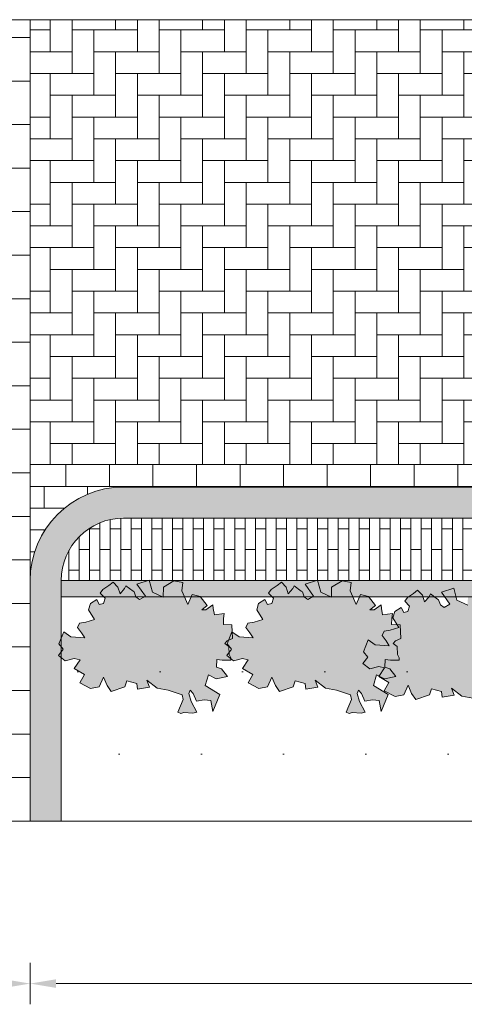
# Model space of a CAD drawing. Header units: metres. Extents: x 92403 to 95147, y 464428 to 465602.
# Tile 26 of 256: x 92438.62 to 92440.77, y 465000.07 to 465004.82. Entities that reach past the tile are written whole.
import ezdxf

# ---------------------------------------------------------------- set-up
doc = ezdxf.new("R2010")
doc.units = ezdxf.units.M
doc.layers.get('Defpoints').update_dxf_attribs({"linetype": 'CONTINUOUS'})
for name, color, linetype, lineweight in [('B-RO-VH-VERHARDING_STRAATBAKSTEEN-G', 252, 'CONTINUOUS', 5), ('N-RO-VH-KANTOPSLUITING_OPSLUITBAND-G', 7, 'CONTINUOUS', 5), ('X-XX-AL-M', 7, 'CONTINUOUS', 18), ('X-XX-AL-RMB - profiel', 7, 'CONTINUOUS', 9)]:
    doc.layers.add(name, color=color, linetype=linetype, lineweight=lineweight)
doc.layers.add('N-RO-GR-GROENSTROOK-A', color=7, linetype='CONTINUOUS', lineweight=0, true_color=0x5de817, transparency=0.7)
doc.layers.add('N-RO-VH-VERHARDING_STRAATBAKSTEEN-A', color=7, linetype='CONTINUOUS', lineweight=18, true_color=0xaa7a7a)
doc.styles.add('NLCS-ISO-M50-T25', font='NLCS-ISO.ttf', dxfattribs={"height": 0.125})
doc.dimstyles.new('NLCS-M50-T25-PIJL_L2_H1', dxfattribs={"dimscale": 0.05, "dimtxt": 2.5, "dimasz": 2.5, "dimexe": 2, "dimexo": 2, "dimgap": 0.7, "dimtad": 1, "dimzin": 0, "dimdsep": 46, "dimtxsty": 'NLCS-ISO-M50-T25', "dimcen": 2.5, "dimdle": 2, "dimclrd": 256, "dimclre": 256, "dimclrt": 256, "dimadec": 1, "dimazin": 0, "dimtfac": 1, "dimtdec": 3, "dimtofl": 0, "dimtmove": 0, "dimatfit": 3, "dimfxl": 2, "dimfxlon": 1, "dimtfillclr": 256, "dimtolj": 1, "dimtzin": 0, "dimlwd": -1, "dimlwe": -1, "dimarcsym": 0})

# ---------------------------------------------------------------- blocks, each defined once
blk = doc.blocks.new('*D180')
at = {"layer": 'Defpoints', "color": 0, "transparency": 16777216}
for p in [(92433.1752, 465001.6251), (92438.6752, 465001.6251), (92433.1752, 465000.1699)]:
    blk.add_point(p, dxfattribs=at)
at = {"layer": 'X-XX-AL-M', "transparency": 16777216}
for p, q in [((92433.1752, 465000.2699), (92433.1752, 465000.0699)), ((92438.6752, 465000.2699), (92438.6752, 465000.0699)), ((92438.5502, 465000.1699), (92433.3002, 465000.1699))]:
    blk.add_line(p, q, dxfattribs=at)
for points in [[(92433.3002, 465000.1907), (92433.3002, 465000.1491), (92433.1752, 465000.1699)], [(92438.5502, 465000.1907), (92438.5502, 465000.1491), (92438.6752, 465000.1699)]]:
    blk.add_solid(points, dxfattribs=at)
at = {"layer": 'X-XX-AL-M', "transparency": 16777216, "insert": (92435.9252, 465000.2674), "char_height": 0.125, "attachment_point": 5, "style": 'NLCS-ISO-M50-T25'}
blk.add_mtext('\\A1;5.50', dxfattribs=at)
blk = doc.blocks.new('*D183')
at = {"layer": 'Defpoints', "color": 0, "transparency": 16777216}
for p in [(92438.6752, 465001.6251), (92443.6709, 465001.6251), (92438.6752, 465000.1699)]:
    blk.add_point(p, dxfattribs=at)
at = {"layer": 'X-XX-AL-M', "transparency": 16777216}
for p, q in [((92438.6752, 465000.2699), (92438.6752, 465000.0699)), ((92443.6709, 465000.2699), (92443.6709, 465000.0699)), ((92443.5459, 465000.1699), (92438.8002, 465000.1699))]:
    blk.add_line(p, q, dxfattribs=at)
for points in [[(92438.8002, 465000.1907), (92438.8002, 465000.1491), (92438.6752, 465000.1699)], [(92443.5459, 465000.1907), (92443.5459, 465000.1491), (92443.6709, 465000.1699)]]:
    blk.add_solid(points, dxfattribs=at)
at = {"layer": 'X-XX-AL-M', "transparency": 16777216, "insert": (92441.173, 465000.2674), "char_height": 0.125, "attachment_point": 5, "style": 'NLCS-ISO-M50-T25'}
blk.add_mtext('\\A1;5.00', dxfattribs=at)

msp = doc.modelspace()

# ---------------------------------------------------------------- hatches: boundary and pattern name
at = {"layer": 'B-RO-VH-VERHARDING_STRAATBAKSTEEN-G', "ltscale": 0.1, "true_color": 0x794e4e}
h = msp.add_hatch(dxfattribs=at)
h.set_pattern_fill('KF-HALFSTEENS', color=27)
h.set_pattern_definition([(0, (92438.5752, 465000.95348), (0.105, 0.105), [0.105, -0.105]), (90, (92438.5752, 465000.95348), (-0.105, 6e-18), [])])
h.paths.add_polyline_path([(92438.675203, 465004.819277), (92438.575203, 465004.819277), (92438.575203, 465000.953477), (92438.675203, 465000.953477)])
h = msp.add_hatch(dxfattribs=at)
h.set_pattern_fill('KF-HALFSTEENS', color=27, angle=90)
h.set_pattern_definition([(90, (92443.57244, 465002.67301), (-0.105, 0.105), [0.105, -0.105]), (180, (92443.57244, 465002.67301), (-1e-17, -0.105), [])])
edge = h.paths.add_edge_path()
edge.add_line((92438.674234, 465002.133173), (92438.674234, 465002.673012))
edge.add_line((92438.674234, 465002.673012), (92443.57485, 465002.672569))
edge.add_line((92443.57485, 465002.672569), (92443.575065, 465002.564682))
edge.add_line((92443.575065, 465002.564682), (92439.123169, 465002.564215))
edge.add_arc((92439.123835, 465002.114216), 0.45, 90.08484, 177.585567)
at = {"layer": 'N-RO-GR-GROENSTROOK-A', "transparency": 33554508}
h = msp.add_hatch(color=256, dxfattribs=at)
h.dxf.hatch_style = 1
h.paths.add_polyline_path([(92439.288132, 465001.595244), (92439.341312, 465001.585109), (92439.408189, 465001.562103), (92439.413566, 465001.540108), (92439.387222, 465001.478995), (92439.4025, 465001.472409), (92439.416261, 465001.477135), (92439.459818, 465001.474345), (92439.479234, 465001.479829), (92439.452227, 465001.530903), (92439.441257, 465001.569735), (92439.447843, 465001.585013), (92439.461432, 465001.569564), (92439.478058, 465001.531491), (92439.514441, 465001.539253), (92439.546687, 465001.534945), (92439.556726, 465001.481594), (92439.590529, 465001.564653), (92439.518994, 465001.607717), (92439.53495, 465001.659554), (92439.572095, 465001.640009), (92439.626694, 465001.651912), (92439.598566, 465001.688181), (92439.574221, 465001.696796), (92439.575711, 465001.732348), (92439.601197, 465001.729387), (92439.603262, 465001.729148), (92439.643491, 465001.730031), (92439.643258, 465001.740672), (92439.63555, 465001.757729), (92439.634299, 465001.796146), (92439.614856, 465001.810054), (92439.625048, 465001.823637), (92439.651784, 465001.834825), (92439.648524, 465001.899774), (92439.607246, 465001.901504), (92439.608456, 465001.93039), (92439.611298, 465001.954756), (92439.56372, 465001.948894), (92439.557954, 465001.978858), (92439.556871, 465001.996448), (92439.522616, 465001.973399), (92439.502554, 465001.972538), (92439.52969, 465001.993267), (92439.49566, 465002.03764), (92439.457307, 465002.047103), (92439.436008, 465001.998109), (92439.407307, 465002.064125), (92439.412402, 465002.105025), (92439.369006, 465002.112081), (92439.317807, 465002.081886), (92439.317382, 465002.034505), (92439.265044, 465002.057779), (92439.249773, 465002.115376), (92439.190478, 465002.09678), (92439.230931, 465002.038128), (92439.202943, 465002.021886), (92439.185059, 465002.03573), (92439.176445, 465002.05979), (92439.171395, 465002.063406), (92439.137339, 465002.088532), (92439.130781, 465002.074797), (92439.10869, 465002.050321), (92439.098587, 465002.0823), (92439.07517, 465002.10685), (92439.055192, 465002.089356), (92439.02631, 465002.070402), (92439.013082, 465002.052626), (92439.036825, 465002.029634), (92439.028681, 465002.002871), (92439.008212, 465001.998492), (92438.996218, 465002.022563), (92438.965486, 465002.002901), (92438.956449, 465001.973427), (92438.985177, 465001.926657), (92438.943241, 465001.912702), (92438.913426, 465001.908714), (92438.903717, 465001.888041), (92438.922872, 465001.861051), (92438.938534, 465001.837612), (92438.871106, 465001.84214), (92438.837011, 465001.866351), (92438.813788, 465001.808665), (92438.834533, 465001.782394), (92438.811444, 465001.752723), (92438.844423, 465001.726725), (92438.887774, 465001.737216), (92438.915631, 465001.731728), (92438.887614, 465001.689955), (92438.937137, 465001.661562), (92438.914351, 465001.620487), (92438.966806, 465001.593804), (92439.008225, 465001.601626), (92439.02964, 465001.647211), (92439.046164, 465001.607107), (92439.066054, 465001.579039), (92439.132019, 465001.601676), (92439.141797, 465001.630202), (92439.190426, 465001.61769), (92439.193667, 465001.589534), (92439.25107, 465001.600222), (92439.238409, 465001.633224), (92439.288144, 465001.59526)])
h = msp.add_hatch(color=256, dxfattribs=at)
h.dxf.hatch_style = 1
h.paths.add_polyline_path([(92440.099898, 465001.595244), (92440.153078, 465001.585109), (92440.219955, 465001.562103), (92440.225332, 465001.540108), (92440.198988, 465001.478995), (92440.214266, 465001.472409), (92440.228026, 465001.477135), (92440.271584, 465001.474345), (92440.291, 465001.479829), (92440.263993, 465001.530903), (92440.253023, 465001.569735), (92440.259609, 465001.585013), (92440.273198, 465001.569564), (92440.289824, 465001.531491), (92440.326207, 465001.539253), (92440.358453, 465001.534945), (92440.368492, 465001.481594), (92440.402294, 465001.564653), (92440.33076, 465001.607717), (92440.346716, 465001.659554), (92440.383861, 465001.640009), (92440.43846, 465001.651912), (92440.410332, 465001.688181), (92440.385986, 465001.696796), (92440.387476, 465001.732348), (92440.412963, 465001.729387), (92440.415028, 465001.729148), (92440.455257, 465001.730031), (92440.455023, 465001.740672), (92440.447315, 465001.757729), (92440.446065, 465001.796146), (92440.426622, 465001.810054), (92440.436814, 465001.823637), (92440.46355, 465001.834825), (92440.46029, 465001.899774), (92440.419012, 465001.901504), (92440.420222, 465001.93039), (92440.423064, 465001.954756), (92440.375486, 465001.948894), (92440.36972, 465001.978858), (92440.368636, 465001.996448), (92440.334382, 465001.973399), (92440.31432, 465001.972538), (92440.341456, 465001.993267), (92440.307426, 465002.03764), (92440.269072, 465002.047103), (92440.247774, 465001.998109), (92440.219073, 465002.064125), (92440.224167, 465002.105025), (92440.180772, 465002.112081), (92440.129573, 465002.081886), (92440.129148, 465002.034505), (92440.076809, 465002.057779), (92440.061538, 465002.115376), (92440.002244, 465002.09678), (92440.042697, 465002.038128), (92440.014709, 465002.021886), (92439.996825, 465002.03573), (92439.98821, 465002.05979), (92439.983161, 465002.063406), (92439.949104, 465002.088532), (92439.942547, 465002.074797), (92439.920456, 465002.050321), (92439.910353, 465002.0823), (92439.886935, 465002.10685), (92439.866957, 465002.089356), (92439.838076, 465002.070402), (92439.824847, 465002.052626), (92439.84859, 465002.029634), (92439.840447, 465002.002871), (92439.819978, 465001.998492), (92439.807983, 465002.022563), (92439.777252, 465002.002901), (92439.768214, 465001.973427), (92439.796942, 465001.926657), (92439.755007, 465001.912702), (92439.725192, 465001.908714), (92439.715483, 465001.888041), (92439.734637, 465001.861051), (92439.750299, 465001.837612), (92439.682872, 465001.84214), (92439.648777, 465001.866351), (92439.625554, 465001.808665), (92439.646299, 465001.782394), (92439.62321, 465001.752723), (92439.656189, 465001.726725), (92439.69954, 465001.737216), (92439.727397, 465001.731728), (92439.69938, 465001.689955), (92439.748903, 465001.661562), (92439.726116, 465001.620487), (92439.778572, 465001.593804), (92439.819991, 465001.601626), (92439.841406, 465001.647211), (92439.85793, 465001.607107), (92439.87782, 465001.579039), (92439.943785, 465001.601676), (92439.953563, 465001.630202), (92440.002192, 465001.61769), (92440.005433, 465001.589534), (92440.062836, 465001.600222), (92440.050175, 465001.633224), (92440.09991, 465001.59526)])
h = msp.add_hatch(color=256, dxfattribs=at)
h.dxf.hatch_style = 1
h.paths.add_polyline_path([(92440.757038, 465001.556613), (92440.810218, 465001.546478), (92440.877095, 465001.523473), (92440.882472, 465001.501477), (92440.856128, 465001.440364), (92440.871407, 465001.433778), (92440.885167, 465001.438504), (92440.928724, 465001.435714), (92440.94814, 465001.441199), (92440.921133, 465001.492272), (92440.910163, 465001.531104), (92440.916749, 465001.546382), (92440.930338, 465001.530933), (92440.946964, 465001.49286), (92440.983347, 465001.500623), (92441.015593, 465001.496314), (92441.025633, 465001.442963), (92441.059435, 465001.526023), (92440.9879, 465001.569087), (92441.003856, 465001.620923), (92441.041001, 465001.601378), (92441.0956, 465001.613281), (92441.067472, 465001.649551), (92441.043127, 465001.658165), (92441.044617, 465001.693717), (92441.070103, 465001.690757), (92441.072168, 465001.690517), (92441.112397, 465001.6914), (92441.112164, 465001.702041), (92441.104456, 465001.719099), (92441.103205, 465001.757515), (92441.083763, 465001.771424), (92441.093954, 465001.785007), (92441.12069, 465001.796194), (92441.11743, 465001.861144), (92441.076152, 465001.862874), (92441.077363, 465001.89176), (92441.080204, 465001.916125), (92441.032626, 465001.910263), (92441.02686, 465001.940227), (92441.025777, 465001.957818), (92440.991522, 465001.934768), (92440.971461, 465001.933907), (92440.998596, 465001.954636), (92440.964566, 465001.999009), (92440.926213, 465002.008472), (92440.904915, 465001.959479), (92440.876213, 465002.025494), (92440.881308, 465002.066395), (92440.837912, 465002.073451), (92440.786714, 465002.043255), (92440.786288, 465001.995874), (92440.73395, 465002.019148), (92440.718679, 465002.076745), (92440.659384, 465002.05815), (92440.699837, 465001.999497), (92440.67185, 465001.983256), (92440.653965, 465001.997099), (92440.645351, 465002.021159), (92440.640301, 465002.024775), (92440.606245, 465002.049902), (92440.599688, 465002.036166), (92440.577596, 465002.011691), (92440.567493, 465002.04367), (92440.544076, 465002.068219), (92440.524098, 465002.050726), (92440.495216, 465002.031772), (92440.481988, 465002.013995), (92440.505731, 465001.991003), (92440.497587, 465001.964241), (92440.477118, 465001.959861), (92440.465124, 465001.983932), (92440.434392, 465001.96427), (92440.425355, 465001.934796), (92440.454083, 465001.888026), (92440.412147, 465001.874072), (92440.382332, 465001.870084), (92440.372624, 465001.84941), (92440.391778, 465001.82242), (92440.40744, 465001.798981), (92440.340012, 465001.803509), (92440.305917, 465001.827721), (92440.282694, 465001.770035), (92440.303439, 465001.743764), (92440.28035, 465001.714093), (92440.313329, 465001.688095), (92440.35668, 465001.698586), (92440.384538, 465001.693098), (92440.35652, 465001.651325), (92440.406044, 465001.622931), (92440.383257, 465001.581856), (92440.435712, 465001.555173), (92440.477131, 465001.562995), (92440.498547, 465001.60858), (92440.515071, 465001.568476), (92440.53496, 465001.540408), (92440.600926, 465001.563045), (92440.610703, 465001.591572), (92440.659332, 465001.579059), (92440.662573, 465001.550903), (92440.719976, 465001.561591), (92440.707315, 465001.594594), (92440.75705, 465001.55663)])
at = {"layer": 'N-RO-VH-VERHARDING_STRAATBAKSTEEN-A', "ltscale": 0.1, "true_color": 0x97695e}
h = msp.add_hatch(dxfattribs=at)
h.set_pattern_fill('WF-HALFSTEENS', color=35)
h.set_pattern_definition([(90, (-83.788273, -156.336184), (-0.05, 3e-18), []), (0, (-83.78827, -156.33618), (0.05, 0.1), [0.05, -0.05])])
edge = h.paths.add_edge_path()
edge.add_line((92439.125203, 465002.414742), (92443.672517, 465002.414742))
edge.add_line((92443.672517, 465002.414742), (92443.672182, 465002.114742))
edge.add_line((92443.672182, 465002.114742), (92438.825203, 465002.114742))
edge.add_arc((92439.125203, 465002.114742), 0.3, 90, 180, ccw=False)
at = {"layer": 'X-XX-AL-RMB - profiel', "ltscale": 0.1, "true_color": 0x794e4e}
h = msp.add_hatch(dxfattribs=at)
h.set_pattern_fill('KF-KEPER', color=27, angle=90)
h.set_pattern_definition([(90, (-103.9228, -100.50033), (-0.105, 0.105), [0.315, -0.105]), (0, (-104.1328, -100.50033), (-0.105, 0.105), [0.315, -0.105])])
h.paths.add_polyline_path([(92443.575203, 465004.819314), (92438.675203, 465004.819306), (92438.674855, 465002.672811), (92443.57485, 465002.672569)])
at = {"layer": 'X-XX-AL-RMB - profiel', "ltscale": 1}
h = msp.add_hatch(color=251, dxfattribs=at)
h.dxf.hatch_style = 1
h.paths.add_polyline_path([(92443.672684, 465002.564742), (92439.125203, 465002.564742, 0.41421356), (92438.675203, 465002.114742), (92438.675203, 465000.953477), (92438.825203, 465000.953477), (92438.825203, 465002.114742, -0.41421356), (92439.125203, 465002.414742), (92443.672517, 465002.414742)])
at = {"layer": 'X-XX-AL-RMB - profiel', "true_color": 0xb0b0b0}
h = msp.add_hatch(color=253, dxfattribs=at)
h.dxf.hatch_style = 1
h.paths.add_polyline_path([(92443.672182, 465002.034742), (92438.825203, 465002.034742), (92438.825203, 465002.114742), (92443.672182, 465002.114742)])
at = {"layer": 'X-XX-AL-RMB - profiel', "true_color": 0x1a4a17, "transparency": 33554687}
h = msp.add_hatch(dxfattribs=at)
h.set_pattern_fill('AGR-GRAS_SPORTVELD', color=99, scale=0.5, pattern_type=2)
h.set_pattern_definition([(0, (-83.76965, -185.8332), (0.1984375, 0.396875), [0, -0.396875])])
h.paths.add_polyline_path([(92443.672182, 465002.034742), (92438.825203, 465002.034742), (92438.825203, 465000.953477), (92443.670884, 465000.953477)])

# ---------------------------------------------------------------- linework, layer by layer
at = {"layer": 'N-RO-VH-KANTOPSLUITING_OPSLUITBAND-G', "flags": 128}
msp.add_lwpolyline([(92443.672684, 465002.564742), (92439.125203, 465002.564742, 0.41421356), (92438.675203, 465002.114742), (92438.675203, 465000.953477), (92438.825203, 465000.953477), (92438.825203, 465002.114742, -0.41421356), (92439.125203, 465002.414742), (92443.672517, 465002.414742)], format="xyb", close=True, dxfattribs=at)
at = {"layer": 'X-XX-AL-RMB - profiel'}
msp.add_lwpolyline([(92443.824519, 465004.819315), (92421.405894, 465004.819277), (92421.405894, 465000.953477), (92443.820884, 465000.953477)], close=True, dxfattribs=at)
at = {"layer": 'X-XX-AL-RMB - profiel', "color": 27, "true_color": 0x794e4e}
for points in [[(92438.675203, 465000.953477), (92438.675203, 465004.819277)], [(92443.575203, 465002.678226), (92438.674855, 465002.672811)], [(92443.572444, 465002.673012), (92438.674234, 465002.673012)]]:
    msp.add_lwpolyline(points, dxfattribs=at)
at = {"layer": 'X-XX-AL-RMB - profiel', "color": 251}
for points in [[(92439.288132, 465001.595244), (92439.341312, 465001.585109), (92439.408189, 465001.562103), (92439.413566, 465001.540108), (92439.387222, 465001.478995), (92439.4025, 465001.472409), (92439.416261, 465001.477135), (92439.459818, 465001.474345), (92439.479234, 465001.479829), (92439.452227, 465001.530903), (92439.441257, 465001.569735), (92439.447843, 465001.585013), (92439.461432, 465001.569564), (92439.478058, 465001.531491), (92439.514441, 465001.539253), (92439.546687, 465001.534945), (92439.556726, 465001.481594), (92439.590529, 465001.564653), (92439.518994, 465001.607717), (92439.53495, 465001.659554), (92439.572095, 465001.640009), (92439.626694, 465001.651912), (92439.598566, 465001.688181), (92439.574221, 465001.696796), (92439.575711, 465001.732348), (92439.601197, 465001.729387), (92439.603262, 465001.729148), (92439.643491, 465001.730031), (92439.643258, 465001.740672), (92439.63555, 465001.757729), (92439.634299, 465001.796146), (92439.614856, 465001.810054), (92439.625048, 465001.823637), (92439.651784, 465001.834825), (92439.648524, 465001.899774), (92439.607246, 465001.901504), (92439.608456, 465001.93039), (92439.611298, 465001.954756), (92439.56372, 465001.948894), (92439.557954, 465001.978858), (92439.556871, 465001.996448), (92439.522616, 465001.973399), (92439.502554, 465001.972538), (92439.52969, 465001.993267), (92439.49566, 465002.03764), (92439.457307, 465002.047103), (92439.436008, 465001.998109), (92439.407307, 465002.064125), (92439.412402, 465002.105025), (92439.369006, 465002.112081), (92439.317807, 465002.081886), (92439.317382, 465002.034505), (92439.265044, 465002.057779), (92439.249773, 465002.115376), (92439.190478, 465002.09678), (92439.230931, 465002.038128), (92439.202943, 465002.021886), (92439.185059, 465002.03573), (92439.176445, 465002.05979), (92439.171395, 465002.063406), (92439.137339, 465002.088532), (92439.130781, 465002.074797), (92439.10869, 465002.050321), (92439.098587, 465002.0823), (92439.07517, 465002.10685), (92439.055192, 465002.089356), (92439.02631, 465002.070402), (92439.013082, 465002.052626), (92439.036825, 465002.029634), (92439.028681, 465002.002871), (92439.008212, 465001.998492), (92438.996218, 465002.022563), (92438.965486, 465002.002901), (92438.956449, 465001.973427), (92438.985177, 465001.926657), (92438.943241, 465001.912702), (92438.913426, 465001.908714), (92438.903717, 465001.888041), (92438.922872, 465001.861051), (92438.938534, 465001.837612), (92438.871106, 465001.84214), (92438.837011, 465001.866351), (92438.813788, 465001.808665), (92438.834533, 465001.782394), (92438.811444, 465001.752723), (92438.844423, 465001.726725), (92438.887774, 465001.737216), (92438.915631, 465001.731728), (92438.887614, 465001.689955), (92438.937137, 465001.661562), (92438.914351, 465001.620487), (92438.966806, 465001.593804), (92439.008225, 465001.601626), (92439.02964, 465001.647211), (92439.046164, 465001.607107), (92439.066054, 465001.579039), (92439.132019, 465001.601676), (92439.141797, 465001.630202), (92439.190426, 465001.61769), (92439.193667, 465001.589534), (92439.25107, 465001.600222), (92439.238409, 465001.633224), (92439.288144, 465001.59526)], [(92440.099898, 465001.595244), (92440.153078, 465001.585109), (92440.219955, 465001.562103), (92440.225332, 465001.540108), (92440.198988, 465001.478995), (92440.214266, 465001.472409), (92440.228026, 465001.477135), (92440.271584, 465001.474345), (92440.291, 465001.479829), (92440.263993, 465001.530903), (92440.253023, 465001.569735), (92440.259609, 465001.585013), (92440.273198, 465001.569564), (92440.289824, 465001.531491), (92440.326207, 465001.539253), (92440.358453, 465001.534945), (92440.368492, 465001.481594), (92440.402294, 465001.564653), (92440.33076, 465001.607717), (92440.346716, 465001.659554), (92440.383861, 465001.640009), (92440.43846, 465001.651912), (92440.410332, 465001.688181), (92440.385986, 465001.696796), (92440.387476, 465001.732348), (92440.412963, 465001.729387), (92440.415028, 465001.729148), (92440.455257, 465001.730031), (92440.455023, 465001.740672), (92440.447315, 465001.757729), (92440.446065, 465001.796146), (92440.426622, 465001.810054), (92440.436814, 465001.823637), (92440.46355, 465001.834825), (92440.46029, 465001.899774), (92440.419012, 465001.901504), (92440.420222, 465001.93039), (92440.423064, 465001.954756), (92440.375486, 465001.948894), (92440.36972, 465001.978858), (92440.368636, 465001.996448), (92440.334382, 465001.973399), (92440.31432, 465001.972538), (92440.341456, 465001.993267), (92440.307426, 465002.03764), (92440.269072, 465002.047103), (92440.247774, 465001.998109), (92440.219073, 465002.064125), (92440.224167, 465002.105025), (92440.180772, 465002.112081), (92440.129573, 465002.081886), (92440.129148, 465002.034505), (92440.076809, 465002.057779), (92440.061538, 465002.115376), (92440.002244, 465002.09678), (92440.042697, 465002.038128), (92440.014709, 465002.021886), (92439.996825, 465002.03573), (92439.98821, 465002.05979), (92439.983161, 465002.063406), (92439.949104, 465002.088532), (92439.942547, 465002.074797), (92439.920456, 465002.050321), (92439.910353, 465002.0823), (92439.886935, 465002.10685), (92439.866957, 465002.089356), (92439.838076, 465002.070402), (92439.824847, 465002.052626), (92439.84859, 465002.029634), (92439.840447, 465002.002871), (92439.819978, 465001.998492), (92439.807983, 465002.022563), (92439.777252, 465002.002901), (92439.768214, 465001.973427), (92439.796942, 465001.926657), (92439.755007, 465001.912702), (92439.725192, 465001.908714), (92439.715483, 465001.888041), (92439.734637, 465001.861051), (92439.750299, 465001.837612), (92439.682872, 465001.84214), (92439.648777, 465001.866351), (92439.625554, 465001.808665), (92439.646299, 465001.782394), (92439.62321, 465001.752723), (92439.656189, 465001.726725), (92439.69954, 465001.737216), (92439.727397, 465001.731728), (92439.69938, 465001.689955), (92439.748903, 465001.661562), (92439.726116, 465001.620487), (92439.778572, 465001.593804), (92439.819991, 465001.601626), (92439.841406, 465001.647211), (92439.85793, 465001.607107), (92439.87782, 465001.579039), (92439.943785, 465001.601676), (92439.953563, 465001.630202), (92440.002192, 465001.61769), (92440.005433, 465001.589534), (92440.062836, 465001.600222), (92440.050175, 465001.633224), (92440.09991, 465001.59526)]]:
    msp.add_lwpolyline(points, close=True, dxfattribs=at)
at = {"layer": 'X-XX-AL-RMB - profiel', "flags": 128}
msp.add_lwpolyline([(92443.672182, 465002.034742), (92438.825203, 465002.034742), (92438.825203, 465002.114742), (92443.672182, 465002.114742)], close=True, dxfattribs=at)
at = {"layer": 'X-XX-AL-RMB - profiel', "color": 251}
msp.add_lwpolyline([(92440.786288, 465001.995874), (92440.73395, 465002.019148), (92440.718679, 465002.076745), (92440.659384, 465002.05815), (92440.699837, 465001.999497), (92440.67185, 465001.983256), (92440.653965, 465001.997099), (92440.645351, 465002.021159), (92440.640301, 465002.024775), (92440.606245, 465002.049902), (92440.599688, 465002.036166), (92440.577596, 465002.011691), (92440.567493, 465002.04367), (92440.544076, 465002.068219), (92440.524098, 465002.050726), (92440.495216, 465002.031772), (92440.481988, 465002.013995), (92440.505731, 465001.991003), (92440.497587, 465001.964241), (92440.477118, 465001.959861), (92440.465124, 465001.983932), (92440.434392, 465001.96427), (92440.425355, 465001.934796), (92440.454083, 465001.888026), (92440.412147, 465001.874072), (92440.382332, 465001.870084), (92440.372624, 465001.84941), (92440.391778, 465001.82242), (92440.40744, 465001.798981), (92440.340012, 465001.803509), (92440.305917, 465001.827721), (92440.282694, 465001.770035), (92440.303439, 465001.743764), (92440.28035, 465001.714093), (92440.313329, 465001.688095), (92440.35668, 465001.698586), (92440.384538, 465001.693098), (92440.35652, 465001.651325), (92440.406044, 465001.622931), (92440.383257, 465001.581856), (92440.435712, 465001.555173), (92440.477131, 465001.562995), (92440.498547, 465001.60858), (92440.515071, 465001.568476), (92440.53496, 465001.540408), (92440.600926, 465001.563045), (92440.610703, 465001.591572), (92440.659332, 465001.579059), (92440.662573, 465001.550903), (92440.719976, 465001.561591), (92440.707315, 465001.594594), (92440.75705, 465001.55663), (92440.757038, 465001.556613), (92440.810218, 465001.546478)], dxfattribs=at)

# ---------------------------------------------------------------- dimensions: what is measured, and where the dimension line sits
at = {"layer": 'X-XX-AL-M'}
for p1, p2, picture, middle in [((92438.675203, 465001.625073), (92433.175203, 465001.625073), '*D180', (92435.925203, 465000.2674)), ((92443.670884, 465001.625073), (92438.675203, 465001.625073), '*D183', (92441.173044, 465000.2674))]:
    dim = msp.add_aligned_dim(p1=p1, p2=p2, distance=1.455174, dimstyle='NLCS-M50-T25-PIJL_L2_H1', dxfattribs=at)
    dim.commit()
    dim.dimension.update_dxf_attribs({"geometry": picture, "text_midpoint": middle})

doc.saveas('drawing.dxf')
